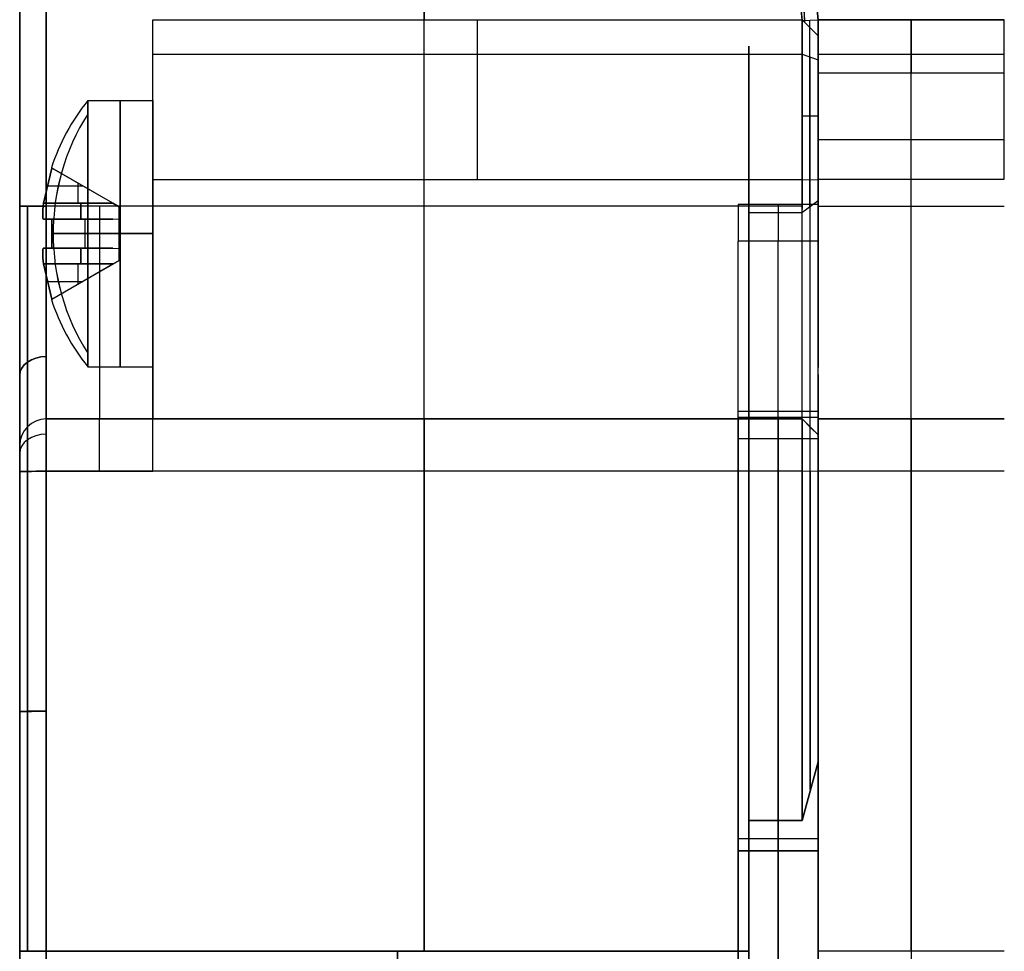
# Model space of a CAD drawing. Extents: x -43.8 to 43.8, y -20 to 37.2.
# Tile 2 of 12: x -43.8 to -25.3, y 2.5 to 20. Entities that reach past the tile are written whole.
import ezdxf

# ---------------------------------------------------------------- set-up
doc = ezdxf.new("R2010")
doc.units = 0
doc.layers.add('DEFAULT', color=7, linetype='CONTINUOUS')

msp = doc.modelspace()

# ---------------------------------------------------------------- linework, layer by layer
at = {"layer": 'DEFAULT'}
for p, q in [((-29.223, 24.73, 25.25), (-28.75, 20, 25.25)), ((-43.75, -19.5, 25.25), (-43.75, 24.5, 25.25)), ((-43.75, 16.5, 37.25), (-43.75, 24, 37.25)), ((-43.75, 24, 13.25), (-43.75, 16.5, 13.25)), ((-43.25, 16.5, 37.75), (-43.25, 24, 37.75)), ((-43.25, 24, 12.75), (-43.25, 16.5, 12.75)), ((-36.151, 24, 12.75), (-36.151, 20, 12.75)), ((-36.15, 16.5, 37.75), (-36.15, 24, 37.75)), ((-29.451, 24, 37.75), (-29.05, 19.985, 37.75)), ((-29.051, 20, 12.75), (-29.451, 24, 12.75)), ((-29.001, 19.987, 37.701), (-29.201, 24.025, 37.499)), ((-28.999, 19.949, 12.797), (-29.201, 24.025, 13.001)), ((-28.75, 20, 37.45), (-29.153, 24.03, 37.45)), ((-29.153, 24.03, 13.05), (-28.75, 20, 13.05)), ((-41.25, 20, 12.75), (-29.051, 20, 12.75)), ((-41.25, 16.5, 12.75), (-41.25, 20, 12.75)), ((-41.25, 20, 12.75), (-41.25, 20, 6.853)), ((-41.25, 20, 6.853), (-29.05, 20, 6.853)), ((-41.25, 17.311, 9.039), (-41.25, 20, 9.039)), ((-29.05, 20, 12.751), (-29.051, 20, 12.75)), ((-29.05, 19.985, 37.75), (-28.75, 20, 37.45)), ((-28.75, 19.7, 13.02), (-29.05, 20, 12.751)), ((-29.05, 20, 6.853), (-29.05, 20, 12.751)), ((-29.05, 20, 6.853), (-28.75, 19.7, 6.853)), ((-28.75, 19.7, 9.937), (-29.05, 20, 9.937)), ((-29.05, 19.985, 37.75), (-29.05, 16.5, 37.75)), ((-28.901, 16.487, 37.601), (-28.901, 19.992, 37.601)), ((-28.75, 20, 37.45), (-28.75, 16.599, 37.45)), ((-28.75, 20, 13.05), (-28.75, 19.7, 13.02)), ((-28.75, 20, 37.45), (-28.75, 20, 13.05)), ((-28.75, 19.5, 21.506), (-28.75, 20, 21.506)), ((-28.75, 20, 6.853), (-28.75, 20, 36.75)), ((-28.75, 20, 6.853), (-25.25, 20, 6.853)), ((-25.25, 20, 36.75), (-28.75, 20, 36.75)), ((-28.75, 16.099, 25.25), (-28.75, 20, 25.25)), ((-28.75, 20, 21.802), (-25.25, 20, 21.802)), ((-27, 20, 36.75), (-27, 20, 6.853)), ((-28.9, 19.85, 12.886), (-28.9, 19.85, 6.853)), ((-28.75, 19.7, 13.02), (-28.75, 19.7, 6.853)), ((-30.05, 19.5, 18.608), (-30.05, 19.5, 31.892)), ((-30.05, 18.7, 25.25), (-30.05, 19.5, 25.25)), ((-28.75, 19.5, 18.608), (-28.75, 19.5, 31.892)), ((-41.25, 19.355, 5.919), (-29.05, 19.355, 5.919)), ((-29.05, 19.355, 5.919), (-28.75, 19.248, 6.199)), ((-28.75, 19.355, 5.919), (-25.25, 19.355, 5.919)), ((-28.75, 19, 37.75), (-28.75, 16.5, 37.75)), ((-28.75, 19, 37.75), (-25.25, 19, 37.75)), ((-27, 16.5, 37.75), (-27, 19, 37.75)), ((-42.472, 18.481, 9.269), (-41.25, 18.481, 9.269)), ((-28.75, 18.186, 37.45), (-29.05, 18.186, 37.75)), ((-28.75, 17.75, 37.75), (-25.25, 17.75, 37.75)), ((-43.3, 16.551, 8.999), (-43.146, 17.213, 8.999)), ((-43.146, 17.213, 9.539), (-43.3, 16.551, 9.539)), ((-43.154, 17.217, 9.269), (-43.146, 17.213, 9.539)), ((-43.146, 17.213, 8.999), (-43.154, 17.217, 9.269)), ((-41.88, 16.482, 9.269), (-43.154, 17.217, 9.269)), ((-41.999, 16.551, 8.999), (-43.146, 17.213, 8.999)), ((-41.999, 16.551, 9.539), (-43.146, 17.213, 9.539)), ((-43.238, 16.882, 8.999), (-42.572, 16.882, 8.999)), ((-43.238, 16.882, 9.539), (-42.572, 16.882, 9.539)), ((-42.649, 16.551, 8.999), (-42.649, 16.926, 8.999)), ((-42.649, 16.551, 9.539), (-42.649, 16.926, 9.539)), ((-42.517, 16.85, 9.539), (-42.517, 16.85, 8.999)), ((-41.25, 17.001, 5.453), (-29.05, 17.001, 5.453)), ((-29.05, 17.001, 5.453), (-28.75, 16.993, 5.753)), ((-25.25, 17.001, 5.453), (-28.75, 17.001, 5.453)), ((-43.3, 16.551, 8.999), (-41.999, 16.551, 8.999)), ((-41.999, 16.551, 9.539), (-43.3, 16.551, 9.539)), ((-29.05, 16.5, 37.75), (-43.25, 16.5, 37.75)), ((-41.25, 16.5, 12.75), (-43.25, 16.5, 12.75)), ((-41.999, 16.551, 8.999), (-41.88, 16.482, 8.991)), ((-41.88, 16.482, 9.547), (-41.999, 16.551, 9.539)), ((-41.88, 16.482, 8.991), (-41.88, 16.482, 9.547)), ((-28.75, 16.529, 37.376), (-30.25, 16.529, 37.376)), ((-28.75, 16.599, 37.45), (-29.052, 16.373, 37.752)), ((-29.05, 16.5, 37.75), (-29.052, 16.373, 37.752)), ((-28.75, 16.5, 37.75), (-25.25, 16.5, 37.75)), ((-29.052, 16.373, 37.752), (-30.05, 16.373, 37.752)), ((-43.3, 16.251, 9.839), (-43.146, 16.251, 10.502)), ((-43.146, 16.251, 8.037), (-43.3, 16.251, 8.699)), ((-41.999, 16.251, 8.699), (-43.3, 16.251, 8.699)), ((-43.3, 16.251, 9.839), (-41.999, 16.251, 9.839)), ((-43.238, 16.251, 8.368), (-42.572, 16.251, 8.368)), ((-43.238, 16.251, 10.17), (-42.572, 16.251, 10.17)), ((-43.146, 16.251, 8.037), (-41.999, 16.251, 8.699)), ((-43.146, 15.711, 8.037), (-43.146, 16.251, 8.037)), ((-43.146, 16.251, 10.502), (-43.146, 15.711, 10.502)), ((-41.999, 16.251, 9.839), (-43.146, 16.251, 10.502)), ((-42.649, 16.251, 8.699), (-42.649, 16.251, 8.324)), ((-42.649, 16.251, 10.215), (-42.649, 16.251, 9.839)), ((-42.518, 15.711, 8.4), (-42.518, 16.251, 8.4)), ((-42.518, 15.711, 10.139), (-42.518, 16.251, 10.139)), ((-41.999, 16.251, 8.699), (-41.88, 16.259, 8.768)), ((-41.999, 16.251, 9.839), (-41.88, 16.259, 9.771)), ((-41.88, 15.703, 8.768), (-41.88, 16.259, 8.768)), ((-41.88, 16.259, 9.771), (-41.88, 15.703, 9.771)), ((-43.154, 15.981, 8.033), (-41.88, 15.981, 8.768)), ((-41.88, 15.981, 9.771), (-43.154, 15.981, 10.506)), ((-42.472, 15.981, 11.769), (-41.25, 15.981, 11.769)), ((-41.25, 15.981, 6.769), (-42.472, 15.981, 6.769)), ((-28.75, 15.3, 25.827), (-28.75, 15.999, 25.423)), ((-28.75, 15.999, 25.077), (-28.75, 15.3, 24.673)), ((-41.25, 15.759, 5.42), (-41.25, 15.759, 7.938)), ((-41.25, 15.759, 10.601), (-41.25, 15.759, 12.681)), ((-30.25, 15.843, 37.778), (-28.75, 15.843, 37.778)), ((-43.146, 15.711, 10.502), (-43.3, 15.711, 9.839)), ((-43.3, 15.711, 8.699), (-43.146, 15.711, 8.037)), ((-43.3, 15.711, 8.699), (-41.999, 15.711, 8.699)), ((-41.999, 15.711, 9.839), (-43.3, 15.711, 9.839)), ((-43.238, 15.711, 8.368), (-42.572, 15.711, 8.368)), ((-43.238, 15.711, 10.17), (-42.572, 15.711, 10.17)), ((-41.999, 15.711, 8.699), (-43.146, 15.711, 8.037)), ((-43.146, 15.711, 10.502), (-41.999, 15.711, 9.839)), ((-42.649, 15.711, 8.324), (-42.649, 15.711, 8.699)), ((-42.649, 15.711, 9.839), (-42.649, 15.711, 10.215)), ((-41.999, 15.711, 8.699), (-41.88, 15.703, 8.768)), ((-41.999, 15.711, 9.839), (-41.88, 15.703, 9.771)), ((-41.999, 15.411, 8.999), (-43.3, 15.411, 8.999)), ((-43.146, 14.748, 8.999), (-43.3, 15.411, 8.999)), ((-43.3, 15.411, 9.539), (-41.999, 15.411, 9.539)), ((-43.3, 15.411, 9.539), (-43.146, 14.748, 9.539)), ((-43.154, 14.744, 9.269), (-41.88, 15.479, 9.269)), ((-43.146, 14.748, 9.539), (-41.999, 15.411, 9.539)), ((-43.146, 14.748, 8.999), (-41.999, 15.411, 8.999)), ((-42.649, 15.035, 8.999), (-42.649, 15.411, 8.999)), ((-42.649, 15.035, 9.539), (-42.649, 15.411, 9.539)), ((-41.999, 15.411, 9.539), (-41.88, 15.479, 9.547)), ((-41.999, 15.411, 8.999), (-41.88, 15.479, 8.991)), ((-41.88, 15.479, 9.547), (-41.88, 15.479, 8.991)), ((-43.238, 15.08, 8.999), (-42.572, 15.08, 8.999)), ((-43.238, 15.08, 9.539), (-42.572, 15.08, 9.539)), ((-42.517, 15.112, 9.539), (-42.517, 15.112, 8.999)), ((-28.75, 15, 24.846), (-28.75, 15, 25.654)), ((-28.75, 12.025, 25.25), (-28.75, 15, 25.25)), ((-43.154, 14.744, 9.269), (-43.146, 14.748, 8.999)), ((-43.146, 14.748, 9.539), (-43.154, 14.744, 9.269)), ((-41.25, 12.51, 9.039), (-41.25, 14.65, 9.039)), ((-42.472, 13.481, 9.269), (-41.25, 13.481, 9.269)), ((-28.75, 13.031, 5.657), (-28.75, 13.031, 6.623)), ((-28.75, 13.031, 7.897), (-28.75, 13.031, 8.72)), ((-28.75, 11.519, 8.172), (-28.75, 12.981, 9.254)), ((-30.25, 12.648, 9.117), (-28.75, 12.648, 9.117)), ((-43.25, 12.5, 44.172), (-43.25, 12.5, 41.75)), ((-43.25, 12.5, 8.75), (-43.25, 12.5, 6.328)), ((-29.05, 12.5, 41.75), (-43.25, 12.5, 41.75)), ((-29.05, 12.5, 44.172), (-43.25, 12.5, 44.172)), ((-41.25, 12.5, 8.75), (-43.25, 12.5, 8.75)), ((-43.25, 12.5, 6.328), (-41.25, 12.5, 6.328)), ((-43.25, 12.5, 42.961), (-29.05, 12.5, 42.961)), ((-43.25, 12.5, 7.539), (-41.25, 12.5, 7.539)), ((-42.25, 12.5, 8.75), (-42.25, 12.5, 6.328)), ((-41.25, 12.5, 6.328), (-41.25, 12.5, 8.75)), ((-36.15, 12.5, 44.172), (-36.15, 12.5, 41.75)), ((-28.75, 12.528, 41.093), (-30.25, 12.528, 41.093)), ((-30.05, 12.502, 41.623), (-29.05, 12.502, 41.623)), ((-29.05, 12.5, 41.75), (-29.05, 12.5, 44.172)), ((-29.05, 12.5, 41.75), (-28.883, 12.333, 41.75)), ((-28.75, 12.2, 44.172), (-29.05, 12.5, 44.172)), ((-28.75, 12.2, 42.961), (-29.05, 12.5, 42.961)), ((-28.75, 12.5, 41.75), (-28.75, 12.5, 44.172)), ((-25.25, 12.5, 44.172), (-28.75, 12.5, 44.172)), ((-28.75, 12.5, 41.75), (-25.25, 12.5, 41.75)), ((-28.75, 12.5, 42.961), (-25.25, 12.5, 42.961)), ((-27, 12.5, 44.172), (-27, 12.5, 41.75)), ((-28.9, 12.35, 44.172), (-28.9, 12.35, 41.75)), ((-28.883, 12.333, 41.75), (-28.75, 12.2, 41.849)), ((-28.75, 12.126, 41.779), (-30.25, 12.126, 41.779)), ((-28.75, 12.2, 41.849), (-28.75, 12.2, 44.172)), ((-43.75, 12, 8.75), (-43.75, 12, 6.328)), ((-43.75, 12, 44.172), (-43.75, 12, 41.75)), ((-29.05, 11.517, 45.172), (-43.25, 11.517, 45.172)), ((-43.25, 11.517, 5.328), (-41.25, 11.517, 5.328)), ((-28.75, 11.512, 44.872), (-29.05, 11.517, 45.172)), ((-25.25, 11.517, 45.172), (-28.75, 11.517, 45.172)), ((-29.05, 4.959, 45.244), (-28.75, 6.062, 44.938)), ((-28.75, 6.062, 5.562), (-29.05, 4.959, 5.256)), ((-30.05, 4.959, 45.244), (-29.05, 4.959, 45.244)), ((-29.05, 4.959, 5.256), (-30.05, 4.959, 5.256)), ((-28.75, 4.612, 45.224), (-30.25, 4.612, 45.224)), ((-28.75, 4.612, 5.276), (-30.25, 4.612, 5.276)), ((-30.25, 4.387, 45.25), (-28.75, 4.387, 45.25)), ((-30.25, -4.387, 45.25), (-30.25, 4.387, 45.25)), ((-28.75, 4.387, 5.25), (-30.25, 4.387, 5.25)), ((-30.25, 4.387, 5.25), (-30.25, -4.387, 5.25)), ((-29.5, -4.387, 45.25), (-29.5, 4.387, 45.25)), ((-29.5, 4.387, 5.25), (-29.5, -4.387, 5.25)), ((-28.75, 4.387, 45.25), (-28.75, -4.387, 45.25)), ((-28.75, -4.387, 5.25), (-28.75, 4.387, 5.25)), ((-43.75, 2.5, 5.75), (-43.75, -2.5, 5.75)), ((-43.75, -2.5, 44.75), (-43.75, 2.5, 44.75)), ((-43.25, -2.5, 45.25), (-43.25, 2.5, 45.25)), ((-43.25, 2.5, 5.25), (-43.25, -2.5, 5.25)), ((-43.25, 2.5, 45.25), (-30.05, 2.5, 45.25)), ((-30.05, 2.5, 5.25), (-43.25, 2.5, 5.25)), ((-36.65, -2.5, 45.25), (-36.65, 2.5, 45.25)), ((-36.65, 2.5, 5.25), (-36.65, -2.5, 5.25)), ((-30.05, 2.5, 45.25), (-30.05, -2.5, 45.25)), ((-30.05, -2.5, 5.25), (-30.05, 2.5, 5.25)), ((-28.75, 2.5, 45.25), (-28.75, -2.5, 45.25)), ((-25.25, 2.5, 45.25), (-28.75, 2.5, 45.25)), ((-27, 2.5, 45.25), (-27, -2.5, 45.25))]:
    msp.add_line(p, q, dxfattribs=at)
at = {"layer": 'DEFAULT', "extrusion": (1, 4.44089e-16, -9.99201e-16)}
for centre, radius, start, end in [((19, 6.853, -41.25), 1, 290.7836, 360), ((15.981, 9.269, -41.25), 2.5, 270, 90), ((16.5, 41.75, -43.25), 4, 180, 270), ((16.5, 8.75, -43.25), 4, 90, 180), ((16.5, 8.75, -41.25), 4, 90, 180), ((15.981, 9.269, -42.472), 2.5, 90, 180), ((15.981, 9.269, -42.472), 2.5, 180, 270), ((15.981, 9.269, -41.25), 2.5, 90, 270)]:
    msp.add_arc(centre, radius, start, end, dxfattribs=at)
at = {"layer": 'DEFAULT', "extrusion": (1, 0, -1.77636e-15)}
for centre, radius, start, end in [((19, 6.853, -35.15), 1, 290.7836, 0), ((19, 6.853, -27), 1, 290.7836, 0), ((16.8, 12.65, -35.15), 7.2, 271.6026, 290.7836), ((16.551, 8.699, -42.599), 0.3, 90, 180), ((16.551, 9.839, -42.599), 0.3, 180, 270), ((16.5, 8.75, -42.25), 4, 90, 180), ((15.411, 8.699, -42.599), 0.3, 0, 90)]:
    msp.add_arc(centre, radius, start, end, dxfattribs=at)
at = {"layer": 'DEFAULT', "extrusion": (1, -1.08478e-11, 7.43435e-12)}
msp.add_arc((19, 6.853, -29.05), 1, 290.7836, 0, dxfattribs=at)
at = {"layer": 'DEFAULT', "extrusion": (1, 4.44089e-16, 7.77156e-16)}
msp.add_arc((19, 36.75, -28.75), 1, 360, 90, dxfattribs=at)
at = {"layer": 'DEFAULT', "extrusion": (1, -1.58135e-15, -3.42931e-16)}
msp.add_arc((19, 6.853, -28.75), 1, 290.7836, 360, dxfattribs=at)
at = {"layer": 'DEFAULT', "extrusion": (1, 0, 0)}
for centre, radius, start, end in [((19, 36.75, -27), 1, 0, 90), ((16.8, 12.65, -28.9), 7.05, 271.6026, 290.7836), ((16.8, 12.65, -27), 7.2, 271.6026, 290.7836), ((2.5, 523.75, -28.9), 518.35, 270.33599, 271.60261), ((16.5, 41.75, -27), 4, 180, 270), ((15.899, 25.25, -28.75), 0.2, 300, 60), ((15.981, 9.269, -30.05), 3, 89.7117, 180.2883), ((15.2, 24.846, -28.75), 0.2, 180, 300), ((15.2, 25.654, -28.75), 0.2, 60, 180), ((12.134, 7.26, -28.75), 1.1, 304, 123.9998), ((12.134, 7.26, -28.75), 1.1, 123.9998, 304), ((11.5, 44.172, -36.15), 1, 0, 89.0035), ((2.5, -473.25, -43.75), 518, 89.00354, 90), ((2.5, -473.25, -43.604), 518.354, 89.00354, 90), ((2.5, -473.25, -28.9), 518.35, 89.00354, 89.66401)]:
    msp.add_arc(centre, radius, start, end, dxfattribs=at)
at = {"layer": 'DEFAULT', "extrusion": (1, 6.16822e-15, -2.35894e-15)}
msp.add_arc((19, 6.853, -25.25), 1, 290.7836, 360, dxfattribs=at)
at = {"layer": 'DEFAULT', "extrusion": (1, 1.69706e-10, -1.05279e-10)}
msp.add_arc((19, 6.853, -28.75), 0.7, 290.7836, 0, dxfattribs=at)
at = {"layer": 'DEFAULT', "extrusion": (1, 1.01652e-14, -4.49851e-15)}
msp.add_arc((0, 25.25, -30.05), 20.6, 320.9404, 341.1916, dxfattribs=at)
at = {"layer": 'DEFAULT', "extrusion": (1, 1.21328e-14, 5.26232e-15)}
msp.add_arc((0, 25.25, -30.05), 20.6, 18.8084, 37.3653, dxfattribs=at)
at = {"layer": 'DEFAULT', "extrusion": (1, 2.73001e-14, 1.16925e-14)}
msp.add_arc((0, 25.25, -28.75), 20.6, 18.8084, 36.3156, dxfattribs=at)
at = {"layer": 'DEFAULT', "extrusion": (1, 1.01653e-14, -4.49851e-15)}
msp.add_arc((0, 25.25, -28.75), 20.6, 320.9404, 341.1916, dxfattribs=at)
at = {"layer": 'DEFAULT', "extrusion": (1, -1.21623e-14, 3.22161e-14)}
msp.add_arc((16.8, 12.65, -41.25), 7.2, 271.6026, 290.7836, dxfattribs=at)
at = {"layer": 'DEFAULT', "extrusion": (1, -3.30107e-13, 1.28562e-11)}
msp.add_arc((16.8, 12.65, -29.05), 7.2, 271.6026, 290.7836, dxfattribs=at)
at = {"layer": 'DEFAULT', "extrusion": (1, -1.1757e-15, 3.2747e-15)}
msp.add_arc((16.8, 12.65, -28.75), 7.2, 271.6026, 290.7836, dxfattribs=at)
at = {"layer": 'DEFAULT', "extrusion": (1, -2.47916e-12, 8.98806e-11)}
msp.add_arc((16.8, 12.65, -28.75), 6.9, 271.6026, 290.7836, dxfattribs=at)
at = {"layer": 'DEFAULT', "extrusion": (1, -4.13932e-16, 9.56649e-15)}
msp.add_arc((16.8, 12.65, -25.25), 7.2, 271.6026, 290.7836, dxfattribs=at)
at = {"layer": 'DEFAULT', "extrusion": (1, 2.58657e-16, -1.09288e-15)}
msp.add_arc((16.8, 12.65, -25.25), 7.2, 271.6026, 290.7836, dxfattribs=at)
at = {"layer": 'DEFAULT', "extrusion": (1, 1.96622e-15, -1.96622e-15)}
msp.add_arc((15.981, 9.269, -28.75), 3, 180.2883, 89.7117, dxfattribs=at)
at = {"layer": 'DEFAULT', "extrusion": (1, 5.69954e-16, -1.51988e-15)}
msp.add_arc((0, 25.25, -30.05), 18.7, 0, 180, dxfattribs=at)
at = {"layer": 'DEFAULT', "extrusion": (1, 5.69954e-16, -9.49923e-16)}
msp.add_arc((0, 25.25, -30.05), 18.7, 180, 0, dxfattribs=at)
at = {"layer": 'DEFAULT'}
for centre, radius, start, end in [((-39.35, 15.981, 9.269), 4, 141.3178, 161.9886), ((-39.35, 15.981, 9.269), 4, 198.0114, 218.6822), ((-43.25, 12, 41.75), 0.5, 90, 180), ((-43.25, 12, 44.172), 0.5, 90, 180), ((-43.25, 12, 8.75), 0.5, 90, 180), ((-43.25, 12, 6.328), 0.5, 90, 180), ((-43.25, 12, 42.961), 0.5, 90, 180), ((-43.25, 12, 7.539), 0.5, 90, 180)]:
    msp.add_arc(centre, radius, start, end, dxfattribs=at)
at = {"layer": 'DEFAULT', "extrusion": (1, 4.44089e-16, 1.84297e-15)}
msp.add_arc((15.981, 9.269, -42.472), 2.5, 360, 90, dxfattribs=at)
at = {"layer": 'DEFAULT', "extrusion": (1, 4.44089e-16, -3.84137e-15)}
msp.add_arc((15.981, 9.269, -42.472), 2.5, 270, 0, dxfattribs=at)
at = {"layer": 'DEFAULT', "extrusion": (1, 1.77636e-15, -1.77636e-15)}
for centre, radius, start, end in [((15.981, 9.269, -41.861), 2.5, 270, 90), ((15.981, 9.269, -41.861), 2.5, 90, 270), ((15.411, 9.839, -42.599), 0.3, 270, 360)]:
    msp.add_arc(centre, radius, start, end, dxfattribs=at)
at = {"layer": 'DEFAULT', "extrusion": (0.333102, 1.11985e-15, 0.942891)}
msp.add_arc((15.981, 40.19, -4.368), 4, 55.8841, 124.1159, dxfattribs=at)
at = {"layer": 'DEFAULT', "extrusion": (-0.333102, 2.17484e-15, 0.942891)}
msp.add_arc((-15.981, -34.015, 21.848), 4, 235.8841, 304.1159, dxfattribs=at)
at = {"layer": 'DEFAULT', "extrusion": (1, 9.06235e-29, -2.08983e-15)}
msp.add_arc((15.981, 9.269, -28.75), 1.7, 270, 90, dxfattribs=at)
at = {"layer": 'DEFAULT', "extrusion": (1, 2.63164e-15, -7.89492e-15)}
msp.add_arc((15.981, 9.269, -41.25), 1.35, 180, 0, dxfattribs=at)
at = {"layer": 'DEFAULT', "extrusion": (1, 2.63164e-15, -2.63164e-15)}
msp.add_arc((15.981, 9.269, -41.25), 1.35, 0, 180, dxfattribs=at)
at = {"layer": 'DEFAULT', "extrusion": (1, 1.22616e-13, -5.38652e-12)}
msp.add_arc((2.5, 523.75, -41.25), 518.5, 270.99646, 271.60261, dxfattribs=at)
at = {"layer": 'DEFAULT', "extrusion": (1, 8.88178e-16, 0)}
for centre, start, end in [((2.5, 523.75, -36.15), 270, 271.60261), ((2.5, 523.75, -27), 270, 271.60261), ((2.5, -473.25, -36.15), 89.00354, 90), ((2.5, -473.25, -27), 89.00354, 90)]:
    msp.add_arc(centre, 518.5, start, end, dxfattribs=at)
at = {"layer": 'DEFAULT', "extrusion": (1, 2.97034e-14, -1.69279e-12)}
msp.add_arc((2.5, 523.75, -29.05), 518.5, 270.27171, 271.60261, dxfattribs=at)
at = {"layer": 'DEFAULT', "extrusion": (1, 1.11745e-15, -4.03874e-14)}
msp.add_arc((2.5, 523.75, -28.75), 518.5, 270, 271.60261, dxfattribs=at)
at = {"layer": 'DEFAULT', "extrusion": (1, 6.43305e-15, 3.77049e-14)}
msp.add_arc((2.5, 523.75, -28.75), 518.2, 270.39384, 271.60261, dxfattribs=at)
at = {"layer": 'DEFAULT', "extrusion": (1, 2.69549e-15, -1.11651e-15)}
msp.add_arc((16.5, 8.75, -43.75), 4.5, 90, 180, dxfattribs=at)
at = {"layer": 'DEFAULT', "extrusion": (1, -3.812e-15, -3.812e-15)}
msp.add_arc((16.5, 41.75, -43.75), 4.5, 180, 270, dxfattribs=at)
at = {"layer": 'DEFAULT', "extrusion": (-7.54952e-15, 1, -2.77556e-16)}
msp.add_arc((43.25, 37.25, 16.5), 0.5, 360, 90, dxfattribs=at)
at = {"layer": 'DEFAULT', "extrusion": (6.66134e-15, 1, 1.39333e-14)}
msp.add_arc((43.25, 13.25, 16.5), 0.5, 270, 0, dxfattribs=at)
at = {"layer": 'DEFAULT', "extrusion": (1, 1.53353e-14, 1.36218e-14)}
msp.add_arc((16.5, 41.75, -43.604), 4.147, 180, 270, dxfattribs=at)
at = {"layer": 'DEFAULT', "extrusion": (1, 8.27347e-15, -8.27347e-15)}
msp.add_arc((16.5, 8.75, -43.604), 4.147, 90, 180, dxfattribs=at)
at = {"layer": 'DEFAULT', "extrusion": (0.979893, -0.141083, 0.141083)}
msp.add_arc((10.21, 14.993, -43.495), 0.296, 89.753, 181.4107, dxfattribs=at)
at = {"layer": 'DEFAULT', "extrusion": (0.979893, -0.141083, -0.141083)}
msp.add_arc((10.21, 3.36, -46.11), 0.296, 178.5893, 270.247, dxfattribs=at)
at = {"layer": 'DEFAULT', "extrusion": (1, -6.83873e-15, -3.19545e-14)}
msp.add_arc((16.551, 8.699, -41.88), 0.3, 103.2392, 166.7608, dxfattribs=at)
at = {"layer": 'DEFAULT', "extrusion": (1, -3.59354e-14, -1.67717e-14)}
msp.add_arc((16.551, 9.839, -41.88), 0.3, 193.2392, 256.7608, dxfattribs=at)
at = {"layer": 'DEFAULT', "extrusion": (1, 7.10543e-15, 0)}
for centre, radius, start, end in [((16.5, 41.75, -36.15), 4, 180, 270), ((11.535, 40.972, -29.5), 1, 6.9102, 53.7342)]:
    msp.add_arc(centre, radius, start, end, dxfattribs=at)
at = {"layer": 'DEFAULT', "extrusion": (1, 3.26718e-15, -3.42718e-16)}
msp.add_arc((15.722, 36.785, -30.25), 1, 36.2658, 83.0898, dxfattribs=at)
at = {"layer": 'DEFAULT', "extrusion": (1, 1.77636e-15, 0)}
msp.add_arc((15.722, 36.785, -29.5), 1, 36.2658, 83.0898, dxfattribs=at)
at = {"layer": 'DEFAULT', "extrusion": (1, 4.26884e-15, -3.25209e-15)}
msp.add_arc((15.722, 36.785, -28.75), 1, 36.2658, 83.0898, dxfattribs=at)
at = {"layer": 'DEFAULT', "extrusion": (1, 3.33067e-16, -1.22125e-15)}
msp.add_arc((16.5, 41.75, -28.75), 4, 180, 270, dxfattribs=at)
at = {"layer": 'DEFAULT', "extrusion": (1, -3.69368e-15, -5.75472e-15)}
msp.add_arc((16.5, 41.75, -30.05), 4, 181.8264, 268.1736, dxfattribs=at)
at = {"layer": 'DEFAULT', "extrusion": (2.13971e-14, 1, -1.71688e-14)}
msp.add_arc((39.35, 9.269, 15.981), 4, 18.0115, 38.6822, dxfattribs=at)
at = {"layer": 'DEFAULT', "extrusion": (-1.00255e-14, 1, -9.62758e-15)}
msp.add_arc((39.35, 9.269, 15.981), 4, 321.3178, 341.9885, dxfattribs=at)
at = {"layer": 'DEFAULT', "extrusion": (1, 1.7142e-28, -2.08983e-15)}
msp.add_arc((15.981, 9.269, -28.75), 1.7, 90, 270, dxfattribs=at)
at = {"layer": 'DEFAULT', "extrusion": (1, 2.62706e-15, -1.31834e-14)}
msp.add_arc((16.3, 41.55, -30.25), 3.8, 186.9102, 263.0898, dxfattribs=at)
at = {"layer": 'DEFAULT', "extrusion": (1, 1.06581e-14, 0)}
msp.add_arc((16.3, 41.55, -29.5), 3.8, 186.9102, 263.0898, dxfattribs=at)
at = {"layer": 'DEFAULT', "extrusion": (1, 3.96763e-15, -3.89837e-15)}
msp.add_arc((16.3, 41.55, -28.75), 3.8, 186.9102, 263.0898, dxfattribs=at)
at = {"layer": 'DEFAULT', "extrusion": (0.979893, 0.141083, 0.141083)}
msp.add_arc((21.425, 14.35, -38.986), 0.296, 358.5893, 90.247, dxfattribs=at)
at = {"layer": 'DEFAULT', "extrusion": (0.979893, 0.141083, -0.141083)}
msp.add_arc((21.425, 4.003, -41.601), 0.296, 269.753, 1.4107, dxfattribs=at)
at = {"layer": 'DEFAULT', "extrusion": (1, 3.13994e-14, -8.28202e-15)}
msp.add_arc((15.411, 8.699, -41.88), 0.3, 13.2392, 76.7608, dxfattribs=at)
at = {"layer": 'DEFAULT', "extrusion": (1, 1.62165e-14, -3.73787e-14)}
msp.add_arc((15.411, 9.839, -41.88), 0.3, 283.2392, 346.7608, dxfattribs=at)
at = {"layer": 'DEFAULT', "extrusion": (1, 3.46606e-15, -3.46606e-15)}
for start, end in [(270, 90), (90, 270)]:
    msp.add_arc((14.489, 29.132, -28.75), 1.025, start, end, dxfattribs=at)
at = {"layer": 'DEFAULT', "extrusion": (-2.74732e-14, 0.707107, -0.707107)}
msp.add_arc((43.25, 36.689, -17.854), 0.5, 0, 90, dxfattribs=at)
at = {"layer": 'DEFAULT', "extrusion": (2.07054e-14, 0.707107, 0.707107)}
msp.add_arc((43.25, -0.98, 17.854), 0.5, 270, 0, dxfattribs=at)
at = {"layer": 'DEFAULT', "extrusion": (1, 2.96059e-15, -2.96059e-15)}
msp.add_arc((12.134, 7.26, -28.75), 1.2, 270, 90, dxfattribs=at)
at = {"layer": 'DEFAULT', "extrusion": (1, 2.503e-15, -6.79843e-15)}
msp.add_arc((0, 25.25, -30.05), 20.6, 283.9299, 309.0596, dxfattribs=at)
at = {"layer": 'DEFAULT', "extrusion": (1, 1.12344e-14, -1.89174e-14)}
msp.add_arc((0, 25.25, -30.25), 20.5, 283.0028, 308.0966, dxfattribs=at)
at = {"layer": 'DEFAULT', "extrusion": (1, 5.32907e-15, 0)}
for centre, radius, start, end in [((0, 25.25, -29.5), 20.5, 283.0028, 308.0966), ((11.5, 44.172, -27), 1, 360, 89.0035), ((0, 25.25, -29.5), 20.5, 53.7342, 76.9972)]:
    msp.add_arc(centre, radius, start, end, dxfattribs=at)
at = {"layer": 'DEFAULT', "extrusion": (1, 8.48985e-15, -6.61044e-15)}
msp.add_arc((0, 25.25, -28.75), 20.5, 283.0028, 308.0966, dxfattribs=at)
at = {"layer": 'DEFAULT', "extrusion": (1, 2.88658e-14, -9.99201e-16)}
msp.add_arc((11.5, 44.172, -43.25), 1, 0, 89.0035, dxfattribs=at)
at = {"layer": 'DEFAULT', "extrusion": (1, -2.79776e-14, -9.99201e-16)}
msp.add_arc((11.5, 6.328, -43.25), 1, 270.9965, 0, dxfattribs=at)
at = {"layer": 'DEFAULT', "extrusion": (1, 1.77636e-15, -8.88178e-16)}
msp.add_arc((11.5, 6.328, -42.25), 1, 270.9965, 360, dxfattribs=at)
at = {"layer": 'DEFAULT', "extrusion": (1, -1.37625e-14, -1.2463e-15)}
msp.add_arc((11.5, 6.328, -41.25), 1, 270.9965, 0, dxfattribs=at)
at = {"layer": 'DEFAULT', "extrusion": (1, -4.17601e-14, -2.92546e-14)}
msp.add_arc((11.535, 40.972, -30.25), 1, 6.9102, 53.7342, dxfattribs=at)
at = {"layer": 'DEFAULT', "extrusion": (1, 3.82762e-15, -1.8378e-15)}
msp.add_arc((0, 25.25, -30.05), 20.6, 52.6347, 76.0701, dxfattribs=at)
at = {"layer": 'DEFAULT', "extrusion": (1, -8.07798e-13, -1.07939e-13)}
msp.add_arc((16.5, 41.75, -29.05), 4, 180, 181.8264, dxfattribs=at)
at = {"layer": 'DEFAULT', "extrusion": (1, 8.43461e-12, 8.28506e-12)}
msp.add_arc((11.5, 44.172, -29.05), 1, 0, 89.0035, dxfattribs=at)
at = {"layer": 'DEFAULT', "extrusion": (1, 1.77266e-15, -1.77266e-15)}
msp.add_arc((0, 25.25, -28.75), 12.025, 270, 90, dxfattribs=at)
at = {"layer": 'DEFAULT', "extrusion": (1, -8.46673e-14, -8.5617e-14)}
msp.add_arc((11.535, 40.972, -28.75), 1, 6.9102, 53.7342, dxfattribs=at)
at = {"layer": 'DEFAULT', "extrusion": (1, 3.10862e-15, 3.32865e-16)}
msp.add_arc((11.5, 44.172, -28.75), 1, 0, 89.0035, dxfattribs=at)
at = {"layer": 'DEFAULT', "extrusion": (-7.00232e-15, 0.700931, 0.713229)}
msp.add_arc((43.25, -4.266, 12.574), 0.5, 270, 360, dxfattribs=at)
at = {"layer": 'DEFAULT', "extrusion": (4.69055e-15, -0.700931, 0.713229)}
msp.add_arc((-43.25, 39.663, 23.444), 0.5, 90, 180, dxfattribs=at)
at = {"layer": 'DEFAULT', "extrusion": (1, -3.52198e-14, 2.62864e-14)}
msp.add_arc((11.5, 6.328, -43.604), 0.854, 270.9965, 360, dxfattribs=at)
at = {"layer": 'DEFAULT', "extrusion": (1, 8.32453e-15, -8.47058e-15)}
msp.add_arc((11.5, 44.172, -43.604), 0.854, 0, 89.0035, dxfattribs=at)
at = {"layer": 'DEFAULT', "extrusion": (1, 1.11908e-14, 2.04022e-14)}
msp.add_arc((0, 25.25, -30.25), 20.5, 53.7342, 76.9972, dxfattribs=at)
at = {"layer": 'DEFAULT', "extrusion": (1, -1.83749e-11, -1.64064e-11)}
msp.add_arc((11.5, 44.172, -28.75), 0.7, 360, 89.0035, dxfattribs=at)
at = {"layer": 'DEFAULT', "extrusion": (1, -2.96059e-15, -2.96059e-15)}
msp.add_arc((12.134, 7.26, -28.75), 1.2, 90, 270, dxfattribs=at)
at = {"layer": 'DEFAULT', "extrusion": (1, 1.06391e-14, 1.93019e-14)}
msp.add_arc((0, 25.25, -28.75), 20.5, 53.7342, 76.9972, dxfattribs=at)
at = {"layer": 'DEFAULT', "extrusion": (1, -2.84217e-14, -2.89204e-14)}
msp.add_arc((11.5, 6.328, -43.75), 0.5, 270.9965, 0, dxfattribs=at)
at = {"layer": 'DEFAULT', "extrusion": (1, 4.26326e-14, -4.33805e-14)}
msp.add_arc((11.5, 44.172, -43.75), 0.5, 0, 89.0035, dxfattribs=at)
at = {"layer": 'DEFAULT', "extrusion": (2.94647e-13, 0.999849, 0.017391)}
msp.add_arc((43.25, 5.627, 11.608), 0.5, 270, 360, dxfattribs=at)
at = {"layer": 'DEFAULT', "extrusion": (9.42989e-14, 0.999849, -0.017391)}
msp.add_arc((43.25, 44.865, 10.73), 0.5, 360, 90, dxfattribs=at)
at = {"layer": 'DEFAULT', "extrusion": (1, 7.88671e-16, 1.81419e-13)}
msp.add_arc((2.5, 523.75, -43.75), 518, 270, 270.99646, dxfattribs=at)
at = {"layer": 'DEFAULT', "extrusion": (1, 4.72904e-15, -3.62535e-13)}
msp.add_arc((2.5, 523.75, -43.604), 518.354, 270, 270.99646, dxfattribs=at)
at = {"layer": 'DEFAULT', "extrusion": (1, -1.53071e-14, -1.76719e-12)}
msp.add_arc((2.5, -473.25, -43.25), 518.5, 89.00354, 90, dxfattribs=at)
at = {"layer": 'DEFAULT', "extrusion": (1, 1.54212e-14, -1.72312e-12)}
msp.add_arc((2.5, 523.75, -43.25), 518.5, 270, 270.99646, dxfattribs=at)
at = {"layer": 'DEFAULT', "extrusion": (1, 9.31557e-13, 1.96374e-10)}
msp.add_arc((2.5, -473.25, -29.05), 518.5, 89.00354, 89.72829, dxfattribs=at)
at = {"layer": 'DEFAULT', "extrusion": (1, 1.00897e-14, 2.2466e-14)}
msp.add_arc((0, 25.25, -28.75), 20.6, 287.1149, 304, dxfattribs=at)
at = {"layer": 'DEFAULT', "extrusion": (1, -2.4608e-16, -7.47309e-14)}
msp.add_arc((2.5, -473.25, -28.75), 518.5, 89.00354, 90, dxfattribs=at)
at = {"layer": 'DEFAULT', "extrusion": (1, 3.29007e-12, 4.59964e-10)}
msp.add_arc((2.5, -473.25, -28.75), 518.2, 89.00354, 89.60616, dxfattribs=at)
at = {"layer": 'DEFAULT', "extrusion": (-3.86447e-15, 0.999962, -0.008696)}
msp.add_arc((43.25, 44.79, 6.615), 0.5, 360, 90, dxfattribs=at)
at = {"layer": 'DEFAULT', "extrusion": (-2.91694e-15, 0.999962, 0.008696)}
msp.add_arc((43.25, 5.708, 7.055), 0.5, 270, 0, dxfattribs=at)
at = {"layer": 'DEFAULT', "extrusion": (1, -5.66308e-14, -2.28534e-11)}
msp.add_arc((2.5, -473.25, -30.05), 518.5, 89.72829, 90, dxfattribs=at)
at = {"layer": 'DEFAULT', "extrusion": (1, 7.66631e-15, -2.74229e-12)}
msp.add_arc((2.5, 523.75, -30.05), 518.5, 270, 270.27171, dxfattribs=at)
at = {"layer": 'DEFAULT', "extrusion": (1, 1.05897e-14, -4.70965e-14)}
msp.add_arc((4.387, 44.25, -30.25), 1, 76.9972, 90, dxfattribs=at)
at = {"layer": 'DEFAULT', "extrusion": (1, 1.96546e-14, 3.80806e-14)}
msp.add_arc((4.387, 6.25, -30.25), 1, 270, 283.0028, dxfattribs=at)
at = {"layer": 'DEFAULT', "extrusion": (1, 3.55271e-15, 0)}
msp.add_arc((4.387, 44.25, -29.5), 1, 76.9972, 90, dxfattribs=at)
at = {"layer": 'DEFAULT', "extrusion": (1, 3.55271e-15, -8.88178e-16)}
msp.add_arc((4.387, 6.25, -29.5), 1, 270, 283.0028, dxfattribs=at)
at = {"layer": 'DEFAULT', "extrusion": (1, 4.81771e-15, -8.4488e-14)}
msp.add_arc((4.387, 44.25, -28.75), 1, 76.9972, 90, dxfattribs=at)
at = {"layer": 'DEFAULT', "extrusion": (1, 8.91455e-15, 1.3222e-13)}
msp.add_arc((4.387, 6.25, -28.75), 1, 270, 283.0028, dxfattribs=at)
at = {"layer": 'DEFAULT', "extrusion": (-2.18003e-12, 1, 4.05787e-14)}
msp.add_arc((43.25, 44.75, 2.5), 0.5, 360, 90, dxfattribs=at)
at = {"layer": 'DEFAULT', "extrusion": (3.40616e-13, 1, -8.02136e-14)}
msp.add_arc((43.25, 5.75, 2.5), 0.5, 270, 360, dxfattribs=at)

doc.saveas('drawing.dxf')
